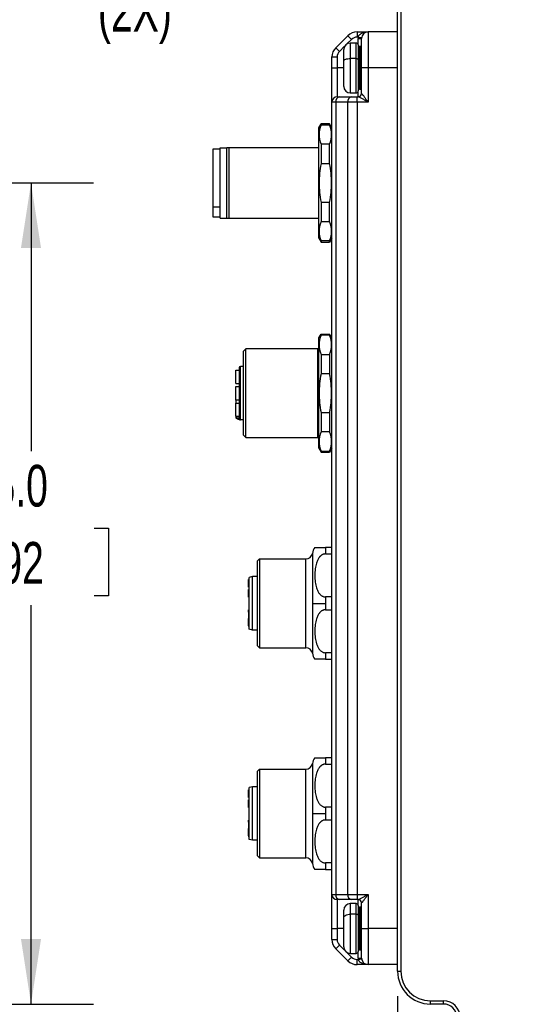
# Model space of a CAD drawing. Header units: millimetres. Extents: x 0 to 838, y 0 to 648.
# Tile 35 of 59: x 470 to 548, y 127 to 277. Entities that reach past the tile are written whole.
import ezdxf

# ---------------------------------------------------------------- set-up
doc = ezdxf.new("R2010")
doc.units = ezdxf.units.MM
doc.header["$LTSCALE"] = 3
doc.layers.add('DIMENSIONS', color=140, linetype='Continuous', lineweight=25)
doc.styles.add('SLDTEXTSTYLE0', font='TXT', dxfattribs={"width": 0.7})
doc.dimstyles.new('SLDDIMSTYLE0', dxfattribs={"dimtxt": 6.474023, "dimasz": 9.906, "dimexe": 0, "dimexo": 0.0625, "dimgap": 1.618506, "dimtad": 0, "dimtih": 1, "dimtoh": 1, "dimdec": 1, "dimrnd": 1e-09, "dimzin": 4, "dimdsep": 46, "dimtxsty": 'SLDTEXTSTYLE0', "dimsah": 1, "dimcen": 0.09, "dimadec": 0, "dimazin": 1, "dimtfac": 1, "dimtdec": 1, "dimtofl": 0, "dimtmove": 0, "dimatfit": 3, "dimfxl": 0, "dimfrac": 2, "dimtolj": 1, "dimtzin": 12, "dimarcsym": 0})
doc.dimstyles.new('SLDDIMSTYLE1', dxfattribs={"dimtxt": 6.474023, "dimasz": 9.906, "dimexe": 0, "dimexo": 0.0625, "dimgap": 1.618506, "dimtad": 0, "dimtih": 1, "dimtoh": 1, "dimdec": 1, "dimrnd": 1e-09, "dimzin": 4, "dimdsep": 46, "dimtxsty": 'SLDTEXTSTYLE0', "dimsah": 1, "dimcen": 0.09, "dimadec": 0, "dimazin": 1, "dimtfac": 1, "dimtdec": 1, "dimtmove": 0, "dimatfit": 0, "dimfxl": 0, "dimfrac": 2, "dimtolj": 1, "dimtzin": 12, "dimarcsym": 0})
doc.dimstyles.new('SLDDIMSTYLE7', dxfattribs={"dimtxt": 6.474023, "dimasz": 9.906, "dimexe": 0, "dimexo": 0.0625, "dimgap": 1.618506, "dimtad": 0, "dimtih": 1, "dimtoh": 1, "dimdec": 1, "dimrnd": 1e-09, "dimzin": 12, "dimdsep": 46, "dimtxsty": 'SLDTEXTSTYLE0', "dimsah": 1, "dimcen": 0, "dimadec": 0, "dimazin": 3, "dimtfac": 1, "dimtdec": 1, "dimtofl": 0, "dimtmove": 0, "dimatfit": 3, "dimfxl": 0, "dimfrac": 2, "dimtolj": 1, "dimtzin": 12, "dimarcsym": 0})

# ---------------------------------------------------------------- blocks, each defined once
blk = doc.blocks.new('_D_17')
at = {"layer": 'DIMENSIONS'}
for p, q in [((371.06, 252.4), (481.32, 252.4)), ((471.8, 252.4), (471.8, 211.58)), ((462.18, 199.85), (460, 199.85)), ((460, 199.85), (460, 189.56)), ((481.42, 199.85), (483.59, 199.85)), ((483.59, 199.85), (483.59, 189.56)), ((460, 189.56), (462.18, 189.56)), ((483.59, 189.56), (481.42, 189.56)), ((471.8, 127.4), (471.8, 188.11)), ((379.62, 127.4), (481.32, 127.4))]:
    blk.add_line(p, q, dxfattribs=at)
for points in [[(471.8, 252.4), (470.27, 242.5), (473.32, 242.5)], [(471.8, 127.4), (473.32, 137.31), (470.27, 137.31)]]:
    blk.add_solid(points, dxfattribs=at)
at = {"layer": 'DIMENSIONS', "char_height": 6.35, "attachment_point": 1, "style": 'SLDTEXTSTYLE0'}
for s, insert in [('125.0', (459.49, 209.48)), ('4.92', (462.18, 197.74))]:
    blk.add_mtext(s, dxfattribs=dict(at, insert=insert))
blk = doc.blocks.new('_D_25')
at = {"layer": 'DIMENSIONS'}
for p, q in [((527.58, 128.59), (527.58, 84.21)), ((543.58, 110.65), (543.58, 84.21)), ((484.08, 93.73), (481.9, 93.73)), ((481.9, 93.73), (481.9, 83.44)), ((503.32, 93.73), (505.49, 93.73)), ((505.49, 93.73), (505.49, 83.44)), ((527.58, 93.73), (512.09, 93.73)), ((543.58, 93.73), (562.63, 93.73)), ((481.9, 83.44), (484.08, 83.44)), ((505.49, 83.44), (503.32, 83.44))]:
    blk.add_line(p, q, dxfattribs=at)
for points in [[(527.58, 93.73), (517.68, 95.26), (517.68, 92.21)], [(543.58, 93.73), (553.49, 92.21), (553.49, 95.26)]]:
    blk.add_solid(points, dxfattribs=at)
at = {"layer": 'DIMENSIONS', "char_height": 6.35, "attachment_point": 1, "style": 'SLDTEXTSTYLE0'}
for s, insert in [('16.0', (484.08, 103.37)), ('0.63', (484.08, 91.63))]:
    blk.add_mtext(s, dxfattribs=dict(at, insert=insert))
blk = doc.blocks.new('_D_26')
at = {"layer": 'DIMENSIONS'}
for p, q in [((481.81, 316.22), (479.64, 316.22)), ((479.64, 316.22), (479.64, 305.93)), ((501.05, 316.22), (503.22, 316.22)), ((503.22, 316.22), (503.22, 305.93)), ((479.64, 305.93), (481.81, 305.93)), ((503.22, 305.93), (501.05, 305.93)), ((522.77, 296.53), (514.74, 296.53)), ((536.07, 288.85), (522.77, 296.53))]:
    blk.add_line(p, q, dxfattribs=at)
blk.add_solid([(536.07, 288.85), (528.25, 295.13), (526.73, 292.49)], dxfattribs=at)
at = {"layer": 'DIMENSIONS', "char_height": 6.35, "attachment_point": 1, "style": 'SLDTEXTSTYLE0'}
for s, insert in [('%%c', (479.62, 325.85)), ('5.8', (489.39, 325.85)), ('0.23', (481.81, 314.12)), ('FOR M5', (474.97, 302.38)), ('SCREWS', (472.88, 292.09)), ('(2X)', (481.99, 281.8))]:
    blk.add_mtext(s, dxfattribs=dict(at, insert=insert))

msp = doc.modelspace()

# ---------------------------------------------------------------- linework, layer by layer
for p, q in [((527.58224, 132.402492), (527.58224, 325.902492)), ((528.08224, 325.902492), (528.08224, 132.402492)), ((518.168027, 272.988279), (519.996454, 274.816706)), ((519.996454, 274.816706), (520.562139, 274.25102)), ((521.410667, 275.402492), (521.410667, 274.602492)), ((521.410667, 275.402492), (523.08224, 275.402492)), ((521.595633, 274.602492), (521.410667, 274.602492)), ((521.58224, 274.402492), (522.08224, 274.402492)), ((521.58224, 273.402492), (521.58224, 274.402492)), ((521.595633, 274.602492), (522.091169, 274.535826)), ((522.08224, 269.902492), (522.08224, 274.402492)), ((523.08224, 275.402492), (523.08224, 269.902492)), ((527.58224, 275.402492), (523.08224, 275.402492)), ((518.168027, 272.988279), (518.733712, 272.422593)), ((519.519843, 273.208724), (518.733712, 272.422593)), ((520.562139, 274.25102), (519.876009, 273.56489)), ((521.28224, 273.702492), (520.38224, 273.702492)), ((520.38224, 273.702492), (520.38224, 271.337248)), ((521.28224, 271.337248), (521.28224, 273.702492)), ((521.58224, 273.402492), (521.58224, 271.223978)), ((521.88224, 273.152492), (521.78224, 273.152492)), ((521.78224, 273.152492), (521.78224, 269.902492)), ((521.88224, 269.902492), (521.88224, 273.152492)), ((517.58224, 271.574065), (518.38224, 271.574065)), ((517.58224, 269.902492), (517.58224, 271.574065)), ((518.38224, 271.574065), (518.38224, 269.902492)), ((519.38224, 270.95968), (519.38224, 272.702492)), ((521.28224, 271.337248), (520.38224, 271.337248)), ((520.38224, 271.337248), (520.38224, 266.102492)), ((521.28224, 266.102492), (521.28224, 271.337248)), ((517.58224, 269.902492), (518.38224, 269.902492)), ((517.58224, 264.702492), (517.58224, 269.902492)), ((518.38224, 269.902492), (518.38224, 265.502492)), ((519.38224, 269.902492), (518.38224, 269.902492)), ((519.38224, 267.102492), (519.38224, 270.95968)), ((521.58224, 271.223978), (521.58224, 266.402492)), ((521.78224, 269.902492), (521.58224, 269.902492)), ((521.78224, 269.902492), (521.88224, 269.902492)), ((521.78224, 269.902492), (521.78224, 266.652492)), ((522.08224, 269.902492), (521.88224, 269.902492)), ((521.88224, 266.652492), (521.88224, 269.902492)), ((522.08224, 266.002492), (522.08224, 269.902492)), ((523.08224, 269.902492), (522.08224, 269.902492)), ((527.58224, 269.902492), (523.08224, 269.902492)), ((523.08224, 269.902492), (523.08224, 264.702492)), ((518.38224, 265.502492), (518.733712, 265.502492)), ((518.733712, 265.502492), (520.562139, 265.502492)), ((520.38224, 266.102492), (521.28224, 266.102492)), ((520.562139, 265.502492), (521.410667, 265.502492)), ((521.410667, 264.702492), (521.410667, 265.502492)), ((521.410667, 265.502492), (521.595633, 265.502492)), ((521.58224, 265.502492), (521.58224, 266.402492)), ((521.78224, 266.652492), (521.88224, 266.652492)), ((522.08224, 266.002492), (522.091169, 266.002492)), ((517.58224, 144.102492), (517.58224, 264.702492)), ((518.168027, 264.702492), (517.58224, 264.702492)), ((518.168027, 264.702492), (518.168027, 144.102492)), ((519.996454, 264.702492), (518.168027, 264.702492)), ((519.996454, 144.102492), (519.996454, 264.702492)), ((521.410667, 264.702492), (519.996454, 264.702492)), ((521.410667, 264.702492), (521.410667, 144.102492)), ((523.08224, 264.702492), (521.410667, 264.702492)), ((515.58224, 260.802492), (515.92865, 261.402492)), ((517.23583, 261.402492), (515.92865, 261.402492)), ((515.92865, 261.402492), (515.92865, 261.242728)), ((515.92865, 261.242728), (517.23583, 261.242728)), ((517.23583, 261.242728), (517.23583, 261.402492)), ((517.58224, 260.802492), (517.23583, 261.402492)), ((515.58224, 244.002492), (515.58224, 260.802492)), ((515.92865, 258.284688), (515.92865, 255.360532)), ((517.23583, 258.284688), (515.92865, 258.284688)), ((517.23583, 255.360532), (517.23583, 258.284688)), ((500.58224, 257.552492), (499.48224, 257.552492)), ((499.48224, 257.552492), (499.48224, 248.760892)), ((500.58224, 257.752492), (501.58224, 257.752492)), ((500.58224, 247.052492), (500.58224, 257.752492)), ((501.58224, 247.052492), (501.58224, 257.752492)), ((501.957518, 247.052492), (501.957518, 257.752492)), ((515.58224, 257.752492), (501.957518, 257.752492)), ((515.92865, 255.360532), (517.23583, 255.360532)), ((517.23583, 249.444452), (515.92865, 249.444452)), ((515.92865, 249.444452), (515.92865, 246.520296)), ((517.23583, 246.520296), (517.23583, 249.444452)), ((499.48224, 248.760892), (500.58224, 248.760892)), ((499.48224, 248.760892), (499.48224, 247.252492)), ((499.48224, 247.252492), (500.58224, 247.252492)), ((500.58224, 247.052492), (501.58224, 247.052492)), ((501.957518, 247.052492), (515.58224, 247.052492)), ((515.92865, 246.520296), (517.23583, 246.520296)), ((515.58224, 244.002492), (515.92865, 243.402492)), ((515.92865, 243.562256), (515.92865, 243.402492)), ((517.23583, 243.562256), (515.92865, 243.562256)), ((515.92865, 243.402492), (517.23583, 243.402492)), ((517.58224, 244.002492), (517.23583, 243.402492)), ((517.23583, 243.402492), (517.23583, 243.562256)), ((515.58224, 228.802492), (515.92865, 229.402492)), ((515.92865, 229.402492), (515.92865, 229.242728)), ((515.92865, 229.402492), (517.23583, 229.402492)), ((517.23583, 229.402492), (517.23583, 229.242728)), ((517.58224, 228.802492), (517.23583, 229.402492)), ((515.58224, 212.002492), (515.58224, 228.802492)), ((517.23583, 229.242728), (515.92865, 229.242728)), ((504.48224, 227.152492), (504.08224, 226.752492)), ((504.08224, 226.752492), (504.08224, 220.402492)), ((515.38224, 227.152492), (504.48224, 227.152492)), ((504.48224, 220.402492), (504.48224, 227.152492)), ((515.38224, 227.152492), (515.38224, 220.402492)), ((515.92865, 226.284688), (515.92865, 223.360532)), ((515.92865, 226.284688), (517.23583, 226.284688)), ((517.23583, 226.284688), (517.23583, 223.360532)), ((502.98224, 223.891919), (503.48224, 223.891919)), ((502.98224, 221.891919), (502.98224, 223.891919)), ((503.48224, 224.252492), (503.48224, 220.402492)), ((503.68224, 220.402492), (503.68224, 224.452492)), ((504.08224, 224.452492), (503.68224, 224.452492)), ((517.23583, 223.360532), (515.92865, 223.360532)), ((502.98224, 221.891919), (503.48224, 221.891919)), ((502.98224, 221.391919), (503.48224, 221.391919)), ((502.98224, 219.391919), (502.98224, 221.391919)), ((503.48224, 220.402492), (503.48224, 216.552492)), ((503.48224, 220.402492), (503.68224, 220.402492)), ((503.68224, 216.352492), (503.68224, 220.402492)), ((504.08224, 220.402492), (504.08224, 214.052492)), ((504.48224, 213.652492), (504.48224, 220.402492)), ((515.38224, 220.402492), (515.38224, 213.652492)), ((502.98224, 219.391919), (503.48224, 219.391919)), ((502.98224, 219.355279), (502.98224, 218.891919)), ((502.98224, 218.891919), (503.48224, 218.891919)), ((502.98224, 216.891919), (502.98224, 218.891919)), ((515.92865, 217.444452), (515.92865, 214.520296)), ((515.92865, 217.444452), (517.23583, 217.444452)), ((517.23583, 217.444452), (517.23583, 214.520296)), ((502.98224, 216.891919), (503.48224, 216.891919)), ((502.98224, 216.891919), (502.98224, 216.697652)), ((502.98224, 216.697652), (502.987591, 216.697652)), ((502.987591, 216.891919), (502.987591, 216.697652)), ((502.987591, 216.697652), (503.003355, 216.697652)), ((503.003355, 216.697652), (503.003355, 216.891919)), ((504.08224, 216.352492), (503.68224, 216.352492)), ((517.23583, 214.520296), (515.92865, 214.520296)), ((504.08224, 214.052492), (504.48224, 213.652492)), ((504.48224, 213.652492), (515.38224, 213.652492)), ((515.58224, 212.002492), (515.92865, 211.402492)), ((515.92865, 211.562256), (515.92865, 211.402492)), ((515.92865, 211.562256), (517.23583, 211.562256)), ((515.92865, 211.402492), (517.23583, 211.402492)), ((517.58224, 212.002492), (517.23583, 211.402492)), ((517.23583, 211.562256), (517.23583, 211.402492)), ((516.58224, 196.902492), (516.58224, 195.920519)), ((517.58224, 196.902492), (516.58224, 196.902492)), ((506.28224, 194.852492), (506.58224, 195.152492)), ((506.58224, 195.152492), (513.616182, 195.152492)), ((506.58224, 195.152492), (506.58224, 181.652492)), ((513.616182, 181.652492), (513.616182, 195.152492)), ((514.604868, 196.002492), (514.604868, 188.402492)), ((516.58224, 195.920519), (517.58224, 195.920519)), ((506.28224, 181.952492), (506.28224, 194.852492)), ((504.98224, 192.015533), (504.88224, 192.015533)), ((504.88224, 191.804894), (504.88224, 192.015533)), ((505.48224, 192.477492), (504.98224, 192.343518)), ((504.98224, 184.461467), (504.98224, 192.343518)), ((505.48224, 184.327492), (505.48224, 192.477492)), ((506.28224, 192.477492), (505.48224, 192.477492)), ((504.98224, 191.804894), (504.88224, 191.804894)), ((504.88224, 191.804844), (504.88224, 191.804894)), ((504.98224, 191.804844), (504.88224, 191.804844)), ((504.98224, 191.804645), (504.88224, 191.804645)), ((504.88224, 191.605426), (504.88224, 191.804645)), ((504.98224, 191.605426), (504.88224, 191.605426)), ((504.88224, 191.465), (504.88224, 191.605426)), ((504.88224, 191.465), (504.98224, 191.465)), ((504.98224, 191.465), (504.88224, 191.465)), ((504.88224, 191.464043), (504.88224, 191.465)), ((504.98224, 191.464043), (504.88224, 191.464043)), ((504.88224, 191.39373), (504.88224, 191.464043)), ((504.98224, 191.39373), (504.88224, 191.39373)), ((504.88224, 191.253864), (504.88224, 191.39373)), ((504.98224, 191.253864), (504.88224, 191.253864)), ((504.88224, 191.054894), (504.88224, 191.253864)), ((504.88224, 190.843807), (504.88224, 191.054894)), ((504.98224, 191.054894), (504.88224, 191.054894)), ((504.88224, 190.843807), (504.98224, 190.843807)), ((504.88224, 190.500195), (504.98224, 190.500195)), ((504.88224, 190.429883), (504.88224, 190.500195)), ((504.98224, 190.429883), (504.88224, 190.429883)), ((504.88224, 189.592307), (504.88224, 190.429883)), ((504.88224, 189.592307), (504.98224, 189.592307)), ((504.88224, 189.539258), (504.88224, 189.592307)), ((504.88224, 189.539258), (504.98224, 189.539258)), ((504.88224, 189.32832), (504.88224, 189.539258)), ((504.88224, 189.32832), (504.98224, 189.32832)), ((517.58224, 189.384465), (516.58224, 189.384465)), ((516.58224, 189.384465), (516.58224, 188.402492)), ((504.88224, 187.400195), (504.98224, 187.400195)), ((504.88224, 187.153003), (504.88224, 187.400195)), ((514.604868, 188.402492), (514.604868, 180.802492)), ((514.604868, 188.402492), (516.58224, 188.402492)), ((516.58224, 188.402492), (516.58224, 187.420519)), ((516.58224, 187.420519), (517.58224, 187.420519)), ((504.88224, 187.078845), (504.88224, 187.153003)), ((504.88224, 187.153003), (504.98224, 187.153003)), ((504.88224, 187.078845), (504.88224, 186.164233)), ((504.98224, 187.078845), (504.88224, 187.078845)), ((504.88224, 186.164233), (504.98224, 186.164233)), ((504.88224, 186.103375), (504.98224, 186.103375)), ((504.88224, 185.104127), (504.88224, 186.103375)), ((504.88224, 185.104127), (504.98224, 185.104127)), ((504.88224, 184.987448), (504.88224, 185.104127)), ((504.98224, 184.987448), (504.88224, 184.987448)), ((504.88224, 184.987448), (504.88224, 184.853375)), ((504.88224, 184.853375), (504.98224, 184.853375)), ((505.48224, 184.327492), (504.98224, 184.461467)), ((506.28224, 184.327492), (505.48224, 184.327492)), ((506.28224, 181.952492), (506.58224, 181.652492)), ((506.58224, 181.652492), (513.616182, 181.652492)), ((516.58224, 180.884465), (516.58224, 179.902492)), ((517.58224, 180.884465), (516.58224, 180.884465)), ((516.58224, 179.902492), (517.58224, 179.902492)), ((516.58224, 164.902492), (516.58224, 163.920519)), ((517.58224, 164.902492), (516.58224, 164.902492)), ((514.604868, 164.002492), (514.604868, 156.402492)), ((516.58224, 163.920519), (517.58224, 163.920519)), ((506.28224, 162.852492), (506.58224, 163.152492)), ((506.28224, 149.952492), (506.28224, 162.852492)), ((506.58224, 163.152492), (513.616182, 163.152492)), ((506.58224, 163.152492), (506.58224, 149.652492)), ((513.616182, 149.652492), (513.616182, 163.152492)), ((505.48224, 160.477492), (504.98224, 160.343518)), ((505.48224, 152.327492), (505.48224, 160.477492)), ((506.28224, 160.477492), (505.48224, 160.477492)), ((504.98224, 160.015533), (504.88224, 160.015533)), ((504.88224, 159.804894), (504.88224, 160.015533)), ((504.98224, 159.804894), (504.88224, 159.804894)), ((504.88224, 159.804844), (504.88224, 159.804894)), ((504.98224, 159.804844), (504.88224, 159.804844)), ((504.98224, 159.804645), (504.88224, 159.804645)), ((504.88224, 159.605426), (504.88224, 159.804645)), ((504.98224, 159.605426), (504.88224, 159.605426)), ((504.88224, 159.465), (504.88224, 159.605426)), ((504.88224, 159.465), (504.98224, 159.465)), ((504.98224, 159.465), (504.88224, 159.465)), ((504.88224, 159.464043), (504.88224, 159.465)), ((504.98224, 159.464043), (504.88224, 159.464043)), ((504.88224, 159.39373), (504.88224, 159.464043)), ((504.98224, 159.39373), (504.88224, 159.39373)), ((504.88224, 159.253864), (504.88224, 159.39373)), ((504.98224, 159.253864), (504.88224, 159.253864)), ((504.88224, 159.054894), (504.88224, 159.253864)), ((504.88224, 158.843807), (504.88224, 159.054894)), ((504.98224, 159.054894), (504.88224, 159.054894)), ((504.98224, 152.461467), (504.98224, 160.343518)), ((504.88224, 158.843807), (504.98224, 158.843807)), ((504.88224, 158.429883), (504.88224, 158.500195)), ((504.88224, 158.500195), (504.98224, 158.500195)), ((504.98224, 158.429883), (504.88224, 158.429883)), ((504.88224, 157.592307), (504.88224, 158.429883)), ((504.88224, 157.592307), (504.98224, 157.592307)), ((504.88224, 157.539258), (504.88224, 157.592307)), ((504.88224, 157.32832), (504.88224, 157.539258)), ((504.88224, 157.539258), (504.98224, 157.539258)), ((517.58224, 157.384465), (516.58224, 157.384465)), ((516.58224, 157.384465), (516.58224, 156.402492)), ((504.88224, 157.32832), (504.98224, 157.32832)), ((514.604868, 156.402492), (514.604868, 148.802492)), ((514.604868, 156.402492), (516.58224, 156.402492)), ((516.58224, 156.402492), (516.58224, 155.420519)), ((504.88224, 155.400195), (504.98224, 155.400195)), ((504.88224, 155.153003), (504.88224, 155.400195)), ((504.88224, 155.078845), (504.88224, 155.153003)), ((504.88224, 155.153003), (504.98224, 155.153003)), ((504.98224, 155.078845), (504.88224, 155.078845)), ((504.88224, 155.078845), (504.88224, 154.164233)), ((516.58224, 155.420519), (517.58224, 155.420519)), ((504.88224, 154.164233), (504.98224, 154.164233)), ((504.88224, 154.103375), (504.98224, 154.103375)), ((504.88224, 153.104127), (504.88224, 154.103375)), ((504.88224, 152.987448), (504.88224, 153.104127)), ((504.88224, 153.104127), (504.98224, 153.104127)), ((504.98224, 152.987448), (504.88224, 152.987448)), ((504.88224, 152.987448), (504.88224, 152.853375)), ((504.88224, 152.853375), (504.98224, 152.853375)), ((505.48224, 152.327492), (504.98224, 152.461467)), ((506.28224, 152.327492), (505.48224, 152.327492)), ((506.28224, 149.952492), (506.58224, 149.652492)), ((506.58224, 149.652492), (513.616182, 149.652492)), ((516.58224, 148.884465), (516.58224, 147.902492)), ((517.58224, 148.884465), (516.58224, 148.884465)), ((516.58224, 147.902492), (517.58224, 147.902492)), ((517.58224, 144.102492), (518.168027, 144.102492)), ((517.58224, 138.902492), (517.58224, 144.102492)), ((518.168027, 144.102492), (519.996454, 144.102492)), ((519.996454, 144.102492), (521.410667, 144.102492)), ((521.410667, 144.102492), (523.08224, 144.102492)), ((521.410667, 144.102492), (521.410667, 143.302492)), ((523.08224, 144.102492), (523.08224, 138.902492)), ((518.733712, 143.302492), (518.38224, 143.302492)), ((518.38224, 143.302492), (518.38224, 138.902492)), ((520.562139, 143.302492), (518.733712, 143.302492)), ((521.28224, 142.702492), (520.38224, 142.702492)), ((520.38224, 142.702492), (520.38224, 141.09175)), ((521.410667, 143.302492), (520.562139, 143.302492)), ((521.28224, 141.09175), (521.28224, 142.702492)), ((521.595633, 143.302492), (521.410667, 143.302492)), ((521.58224, 142.402492), (521.58224, 143.302492)), ((521.58224, 142.402492), (521.58224, 140.918914)), ((522.08224, 138.902492), (522.08224, 142.802492)), ((522.091169, 142.802492), (522.08224, 142.802492)), ((519.38224, 140.515629), (519.38224, 141.702492)), ((521.28224, 141.09175), (520.38224, 141.09175)), ((520.38224, 141.09175), (520.38224, 135.102492)), ((521.28224, 135.102492), (521.28224, 141.09175)), ((521.58224, 140.918914), (521.58224, 135.402492)), ((521.88224, 142.152492), (521.78224, 142.152492)), ((521.78224, 142.152492), (521.78224, 138.902492)), ((521.88224, 138.902492), (521.88224, 142.152492)), ((519.38224, 136.102492), (519.38224, 140.515629)), ((517.58224, 138.902492), (518.38224, 138.902492)), ((517.58224, 137.230919), (517.58224, 138.902492)), ((518.38224, 138.902492), (518.38224, 137.230919)), ((519.38224, 138.902492), (518.38224, 138.902492)), ((521.78224, 138.902492), (521.58224, 138.902492)), ((521.78224, 138.902492), (521.88224, 138.902492)), ((521.78224, 138.902492), (521.78224, 135.652492)), ((521.88224, 138.902492), (522.08224, 138.902492)), ((521.88224, 135.652492), (521.88224, 138.902492)), ((522.08224, 138.902492), (523.08224, 138.902492)), ((522.08224, 134.402492), (522.08224, 138.902492)), ((527.58224, 138.902492), (523.08224, 138.902492)), ((523.08224, 138.902492), (523.08224, 133.402492)), ((517.58224, 137.230919), (518.38224, 137.230919)), ((518.168027, 135.816706), (518.733712, 136.382391)), ((519.996454, 133.988279), (518.168027, 135.816706)), ((518.733712, 136.382391), (519.519843, 135.596261)), ((519.876009, 135.240095), (520.562139, 134.553964)), ((520.38224, 135.102492), (521.28224, 135.102492)), ((521.58224, 134.402492), (521.58224, 135.402492)), ((521.78224, 135.652492), (521.88224, 135.652492)), ((519.996454, 133.988279), (520.562139, 134.553964)), ((521.410667, 133.402492), (521.410667, 134.202492)), ((521.410667, 134.202492), (521.595633, 134.202492)), ((523.08224, 133.402492), (521.410667, 133.402492)), ((521.58224, 134.402492), (522.08224, 134.402492)), ((521.595633, 134.202492), (522.091169, 134.269159)), ((527.58224, 133.402492), (523.08224, 133.402492)), ((527.58224, 132.402492), (528.08224, 132.402492)), ((532.58224, 127.902492), (534.58224, 127.902492)), ((532.58224, 127.402492), (532.58224, 127.902492)), ((534.58224, 127.402492), (534.58224, 127.902492)), ((534.58224, 127.402492), (532.58224, 127.402492))]:
    msp.add_line(p, q)
at = {"flags": 128}
for points in [[(519.38224, 270.95968), (519.401455, 271.03334), (519.458361, 271.104169), (519.550771, 271.169446), (519.675134, 271.226661), (519.82667, 271.273616), (519.999557, 271.308507), (520.18715, 271.329993), (520.38224, 271.337248)], [(521.28224, 271.337248), (521.340767, 271.335071), (521.397045, 271.328625), (521.448911, 271.318158), (521.494372, 271.304072), (521.531681, 271.286907), (521.559404, 271.267324), (521.576476, 271.246075), (521.58224, 271.223978)], [(519.38224, 140.515629), (519.401455, 140.628025), (519.458361, 140.736101), (519.550771, 140.835705), (519.675134, 140.923008), (519.82667, 140.994656), (519.999557, 141.047895), (520.18715, 141.08068), (520.38224, 141.09175)], [(521.28224, 141.09175), (521.340767, 141.088429), (521.397045, 141.078593), (521.448911, 141.062622), (521.494372, 141.041127), (521.531681, 141.014936), (521.559404, 140.985055), (521.576476, 140.952632), (521.58224, 140.918914)]]:
    msp.add_lwpolyline(points, dxfattribs=at)
for centre, radius, start, end in [((521.410667, 273.402492), 2, 90, 135), ((521.410667, 273.402492), 1.2, 90, 135), ((523.08224, 274.402492), 1.5, 172.33774434, 180), ((523.08224, 274.402492), 1, 90, 180), ((519.58224, 271.574065), 2, 135, 180), ((520.38224, 272.702492), 1, 90, 180), ((521.28224, 273.402492), 0.3, 0, 90), ((521.78224, 272.952492), 0.2, 90, 180), ((521.88224, 273.352492), 0.2, 270, 0), ((519.58224, 271.574065), 1.2, 135, 180), ((520.38224, 267.102492), 1, 180, 270), ((521.78224, 266.852492), 0.2, 180, 270), ((518.38224, 264.702492), 0.8, 90, 180), ((518.875134, 264.802492), 0.714143, 101.42175366, 188.04946698), ((520.703561, 264.802492), 0.714143, 101.42175366, 188.04946698), ((521.28224, 266.402492), 0.3, 270, 0), ((521.58224, 266.002492), 0.5, 270, 0), ((521.593391, 266.00027), 0.497783, 270.2580874, 0.25578298), ((521.88224, 266.452492), 0.2, 0, 90), ((515.38224, 227.352492), 0.2, 270, 0), ((503.68224, 224.252492), 0.2, 90, 180), ((503.707363, 217.28937), 0.936911, 256.09683885, 268.46350667), ((515.38224, 213.452492), 0.2, 0, 90), ((516.58224, 195.702492), 2, 143.07158421, 171.37307344), ((513.616182, 196.152492), 1, 270, 351.37307344), ((513.616182, 180.652492), 1, 8.62692656, 90), ((516.58224, 181.102492), 2, 188.62692656, 216.91916691), ((516.58224, 163.702492), 2, 143.07158421, 171.37307344), ((513.616182, 164.152492), 1, 270, 351.37307344), ((513.616182, 148.652492), 1, 8.62692656, 90), ((516.58224, 149.102492), 2, 188.62692656, 216.91916691), ((518.38224, 144.102492), 0.8, 180, 270), ((518.875134, 144.002492), 0.714143, 171.95053302, 258.57824634), ((520.703561, 144.002492), 0.714143, 171.95053302, 258.57824634), ((520.38224, 141.702492), 1, 90, 180), ((521.28224, 142.402492), 0.3, 360, 90), ((521.58224, 142.802492), 0.5, 0, 90), ((521.593391, 142.804714), 0.497783, 359.74421702, 89.7419126), ((521.78224, 141.952492), 0.2, 90, 180), ((521.88224, 142.352492), 0.2, 270, 0), ((519.58224, 137.230919), 2, 180, 225), ((519.58224, 137.230919), 1.2, 180, 225), ((520.38224, 136.102492), 1, 180, 270), ((521.28224, 135.402492), 0.3, 270, 360), ((521.78224, 135.852492), 0.2, 180, 270), ((521.88224, 135.452492), 0.2, 0, 90), ((521.410667, 135.402492), 2, 225, 270), ((521.410667, 135.402492), 1.2, 225, 270), ((523.08224, 134.402492), 1.5, 180, 187.66225566), ((523.08224, 134.402492), 1, 180, 270), ((532.58224, 132.402492), 5, 180, 270), ((532.58224, 132.402492), 4.5, 180, 270), ((534.58224, 125.402492), 2.5, 0, 90), ((534.58224, 125.402492), 2, 0, 90)]:
    msp.add_arc(centre, radius, start, end)
for points, knots in [([(521.595633, 274.602492), (521.600663, 274.622485), (521.610911, 274.663219), (521.63451, 274.722864), (521.664282, 274.782126), (521.700853, 274.840524), (521.744029, 274.897762), (521.793854, 274.9535), (521.882031, 275.037627), (522.026775, 275.142232), (522.220916, 275.24023), (522.433834, 275.315869), (522.633317, 275.363203), (522.853714, 275.395773), (522.997766, 275.400009), (523.08224, 275.402492)], [0, 0, 0, 0, 0.0310323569, 0.0632274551, 0.0968791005, 0.1322448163, 0.1695466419, 0.20897392, 0.2506870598, 0.3651644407, 0.5005294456, 0.6151590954, 0.7497845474, 0.8532694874, 1, 1, 1, 1]), ([(523.08224, 264.702492), (523.036886, 264.728512), (522.952401, 264.776982), (522.835258, 264.844157), (522.736961, 264.900215), (522.60101, 264.977576), (522.433829, 265.072855), (522.220939, 265.192366), (522.026751, 265.300014), (521.867356, 265.384966), (521.756261, 265.441293), (521.681713, 265.475987), (521.625783, 265.49818), (521.605432, 265.501091), (521.595633, 265.502492)], [0, 0, 0, 0, 0.0787968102, 0.1467825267, 0.2039573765, 0.2503223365, 0.3849433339, 0.4996163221, 0.6349764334, 0.7494976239, 0.8209507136, 0.8857726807, 0.9450032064, 1, 1, 1, 1]), ([(522.091169, 266.002492), (522.094407, 266.001808), (522.100958, 266.000425), (522.116049, 265.989425), (522.135144, 265.971956), (522.158688, 265.947355), (522.186599, 265.915833), (522.218919, 265.87735), (522.276789, 265.80573), (522.372689, 265.680764), (522.503002, 265.505687), (522.645652, 265.309706), (522.780145, 265.123964), (522.92797, 264.917338), (523.025213, 264.781912), (523.08224, 264.702492)], [0, 0, 0, 0, 0.0320123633, 0.064783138, 0.0986591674, 0.1339547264, 0.1709479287, 0.2098805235, 0.2509600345, 0.3655267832, 0.5007153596, 0.6152514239, 0.7497935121, 0.8532671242, 1, 1, 1, 1]), ([(515.92865, 261.242728), (515.73054, 260.720721), (515.639975, 260.242629), (515.639975, 259.284787), (515.73054, 258.806695), (515.92865, 258.284688)], [0, 0, 0, 0, 0.5, 0.5, 1, 1, 1, 1]), ([(517.23583, 258.284688), (517.433941, 258.806695), (517.524505, 259.284787), (517.524505, 260.242629), (517.433941, 260.720721), (517.23583, 261.242728)], [0, 0, 0, 0, 0.5, 0.5, 1, 1, 1, 1]), ([(501.957518, 257.752492), (501.828682, 257.752492), (501.736301, 257.752492), (501.613052, 257.752492), (501.58224, 257.752492), (501.58224, 257.752492)], [0, 0, 0, 0, 0.5, 0.5, 1, 1, 1, 1]), ([(515.92865, 255.360532), (515.73054, 254.316518), (515.639975, 253.360334), (515.639975, 251.444651), (515.73054, 250.488466), (515.92865, 249.444452)], [0, 0, 0, 0, 0.5, 0.5, 1, 1, 1, 1]), ([(517.23583, 249.444452), (517.433941, 250.488466), (517.524505, 251.444651), (517.524505, 253.360334), (517.433941, 254.316518), (517.23583, 255.360532)], [0, 0, 0, 0, 0.5, 0.5, 1, 1, 1, 1]), ([(501.58224, 247.052492), (501.58224, 247.052492), (501.613052, 247.052492), (501.736301, 247.052492), (501.828682, 247.052492), (501.957518, 247.052492)], [0, 0, 0, 0, 0.5, 0.5, 1, 1, 1, 1]), ([(515.92865, 246.520296), (515.73054, 245.998289), (515.639975, 245.520197), (515.639975, 244.562356), (515.73054, 244.084263), (515.92865, 243.562256)], [0, 0, 0, 0, 0.5, 0.5, 1, 1, 1, 1]), ([(517.23583, 243.562256), (517.433941, 244.084263), (517.524505, 244.562356), (517.524505, 245.520197), (517.433941, 245.998289), (517.23583, 246.520296)], [0, 0, 0, 0, 0.5, 0.5, 1, 1, 1, 1]), ([(515.92865, 229.242728), (515.73054, 228.720721), (515.639975, 228.242629), (515.639975, 227.284787), (515.73054, 226.806695), (515.92865, 226.284688)], [0, 0, 0, 0, 0.5, 0.5, 1, 1, 1, 1]), ([(517.23583, 226.284688), (517.433941, 226.806695), (517.524505, 227.284787), (517.524505, 228.242629), (517.433941, 228.720721), (517.23583, 229.242728)], [0, 0, 0, 0, 0.5, 0.5, 1, 1, 1, 1]), ([(515.92865, 223.360532), (515.73054, 222.316518), (515.639975, 221.360334), (515.639975, 219.444651), (515.73054, 218.488466), (515.92865, 217.444452)], [0, 0, 0, 0, 0.5, 0.5, 1, 1, 1, 1]), ([(517.23583, 217.444452), (517.433941, 218.488466), (517.524505, 219.444651), (517.524505, 221.360334), (517.433941, 222.316518), (517.23583, 223.360532)], [0, 0, 0, 0, 0.5, 0.5, 1, 1, 1, 1]), ([(503.18224, 216.505192), (503.170779, 216.504372), (503.145389, 216.502553), (503.111973, 216.509962), (503.077307, 216.525624), (503.03738, 216.55711), (503.012359, 216.60368), (503.001357, 216.655519), (503.002576, 216.681218), (503.003355, 216.697652)], [0, 0, 0, 0, 0.1130629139, 0.250456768, 0.3425966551, 0.500829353, 0.7649800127, 0.8497137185, 1, 1, 1, 1]), ([(503.682242, 216.352798), (503.669571, 216.353477), (503.643428, 216.354879), (503.593742, 216.370136), (503.538115, 216.406269), (503.500933, 216.461645), (503.484715, 216.512072), (503.483092, 216.538583), (503.48224, 216.552492)], [0, 0, 0, 0, 0.1217203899, 0.2511347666, 0.5009389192, 0.7498339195, 0.8687531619, 1, 1, 1, 1]), ([(515.92865, 214.520296), (515.73054, 213.998289), (515.639975, 213.520197), (515.639975, 212.562356), (515.73054, 212.084263), (515.92865, 211.562256)], [0, 0, 0, 0, 0.5, 0.5, 1, 1, 1, 1]), ([(517.23583, 211.562256), (517.433941, 212.084263), (517.524505, 212.562356), (517.524505, 213.520197), (517.433941, 213.998289), (517.23583, 214.520296)], [0, 0, 0, 0, 0.5, 0.5, 1, 1, 1, 1]), ([(514.984214, 196.902492), (514.983555, 196.902492), (514.899495, 196.902492), (515.090653, 196.902492), (515.529299, 196.902492), (515.981009, 196.902492), (516.311534, 196.902492), (516.494388, 196.902492), (516.58224, 196.902492)], [0, 0, 0, 0, 0.0039262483, 0.5007532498, 0.7495108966, 0.8763756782, 0.9406046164, 1, 1, 1, 1]), ([(516.58224, 195.920519), (516.551555, 195.919737), (516.490471, 195.918181), (516.399928, 195.905312), (516.311269, 195.884689), (516.224525, 195.855591), (516.139716, 195.81824), (516.05685, 195.772606), (515.975924, 195.718726), (515.896929, 195.656614), (515.819846, 195.586286), (515.74469, 195.507728), (515.595945, 195.33194), (515.401911, 195.014671), (515.177176, 194.42854), (515.01543, 193.62874), (514.964379, 192.651394), (515.015762, 191.673617), (515.177821, 190.873983), (515.403224, 190.287427), (515.613286, 189.945612), (515.803669, 189.730579), (515.945602, 189.604832), (516.094665, 189.506348), (516.250977, 189.43618), (516.414418, 189.392306), (516.526286, 189.38708), (516.58224, 189.384465)], [0, 0, 0, 0, 0.0103778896, 0.0206592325, 0.0309598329, 0.041394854, 0.0520751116, 0.0631040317, 0.0745756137, 0.0865734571, 0.0991706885, 0.1124305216, 0.1264071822, 0.1842781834, 0.2516657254, 0.3670581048, 0.5002097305, 0.6332844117, 0.7488462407, 0.8161041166, 0.8741282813, 0.899065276, 0.9217691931, 0.9426453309, 0.9622128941, 0.9810993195, 1, 1, 1, 1]), ([(516.58224, 187.420519), (516.551555, 187.419737), (516.490471, 187.418181), (516.399928, 187.405312), (516.311269, 187.384689), (516.224525, 187.355591), (516.139716, 187.31824), (516.05685, 187.272606), (515.975924, 187.218726), (515.896929, 187.156614), (515.819846, 187.086286), (515.74469, 187.007728), (515.595945, 186.83194), (515.401911, 186.514671), (515.177176, 185.92854), (515.01543, 185.12874), (514.964379, 184.151394), (515.015762, 183.173617), (515.177821, 182.373983), (515.403224, 181.787427), (515.613286, 181.445612), (515.803669, 181.230579), (515.945602, 181.104832), (516.094665, 181.006348), (516.250977, 180.93618), (516.414418, 180.892306), (516.526286, 180.88708), (516.58224, 180.884465)], [0, 0, 0, 0, 0.0103778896, 0.0206592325, 0.0309598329, 0.041394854, 0.0520751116, 0.0631040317, 0.0745756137, 0.0865734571, 0.0991706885, 0.1124305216, 0.1264071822, 0.1842781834, 0.2516657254, 0.3670581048, 0.5002097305, 0.6332844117, 0.7488462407, 0.8161041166, 0.8741282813, 0.899065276, 0.9217691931, 0.9426453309, 0.9622128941, 0.9810993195, 1, 1, 1, 1]), ([(516.58224, 179.902492), (516.494187, 179.902492), (516.31025, 179.902492), (515.978246, 179.902492), (515.52767, 179.902492), (515.062122, 179.902492), (515.015381, 179.902492), (514.984303, 179.902492)], [0, 0, 0, 0, 0.0596432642, 0.1245916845, 0.252068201, 0.5026925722, 1, 1, 1, 1]), ([(514.984214, 164.902492), (514.983555, 164.902492), (514.899495, 164.902492), (515.090653, 164.902492), (515.529299, 164.902492), (515.981009, 164.902492), (516.311534, 164.902492), (516.494388, 164.902492), (516.58224, 164.902492)], [0, 0, 0, 0, 0.0039262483, 0.5007532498, 0.7495108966, 0.8763756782, 0.9406046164, 1, 1, 1, 1]), ([(516.58224, 163.920519), (516.551555, 163.919737), (516.490471, 163.918181), (516.399928, 163.905312), (516.311269, 163.884689), (516.224525, 163.855591), (516.139716, 163.81824), (516.05685, 163.772606), (515.975924, 163.718726), (515.896929, 163.656614), (515.819846, 163.586286), (515.74469, 163.507728), (515.595945, 163.33194), (515.401911, 163.014671), (515.177176, 162.42854), (515.01543, 161.62874), (514.964379, 160.651394), (515.015762, 159.673617), (515.177821, 158.873983), (515.403224, 158.287427), (515.613286, 157.945612), (515.803669, 157.730579), (515.945602, 157.604832), (516.094665, 157.506348), (516.250977, 157.43618), (516.414418, 157.392306), (516.526286, 157.38708), (516.58224, 157.384465)], [0, 0, 0, 0, 0.01037788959, 0.02065923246, 0.03095983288, 0.04139485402, 0.05207511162, 0.06310403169, 0.07457561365, 0.08657345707, 0.09917068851, 0.11243052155, 0.12640718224, 0.18427818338, 0.25166572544, 0.36705810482, 0.50020973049, 0.6332844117, 0.74884624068, 0.81610411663, 0.87412828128, 0.89906527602, 0.92176919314, 0.94264533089, 0.96221289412, 0.98109931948, 1, 1, 1, 1]), ([(516.58224, 155.420519), (516.551555, 155.419737), (516.490471, 155.418181), (516.399928, 155.405312), (516.311269, 155.384689), (516.224525, 155.355591), (516.139716, 155.31824), (516.05685, 155.272606), (515.975924, 155.218726), (515.896929, 155.156614), (515.819846, 155.086286), (515.74469, 155.007728), (515.595945, 154.83194), (515.401911, 154.514671), (515.177176, 153.92854), (515.01543, 153.12874), (514.964379, 152.151394), (515.015762, 151.173617), (515.177821, 150.373983), (515.403224, 149.787427), (515.613286, 149.445612), (515.803669, 149.230579), (515.945602, 149.104832), (516.094665, 149.006348), (516.250977, 148.93618), (516.414418, 148.892306), (516.526286, 148.88708), (516.58224, 148.884465)], [0, 0, 0, 0, 0.0103778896, 0.0206592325, 0.0309598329, 0.041394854, 0.0520751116, 0.0631040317, 0.0745756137, 0.0865734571, 0.0991706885, 0.1124305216, 0.1264071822, 0.1842781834, 0.2516657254, 0.3670581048, 0.5002097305, 0.6332844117, 0.7488462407, 0.8161041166, 0.8741282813, 0.899065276, 0.9217691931, 0.9426453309, 0.9622128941, 0.9810993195, 1, 1, 1, 1]), ([(516.58224, 147.902492), (516.494187, 147.902492), (516.31025, 147.902492), (515.978246, 147.902492), (515.52767, 147.902492), (515.062122, 147.902492), (515.015381, 147.902492), (514.984303, 147.902492)], [0, 0, 0, 0, 0.0596432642, 0.1245916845, 0.252068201, 0.5026925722, 1, 1, 1, 1]), ([(521.595633, 143.302492), (521.600663, 143.302934), (521.610911, 143.303833), (521.63451, 143.310902), (521.664282, 143.322124), (521.700853, 143.337931), (521.744029, 143.358148), (521.793854, 143.382745), (521.882031, 143.427831), (522.026775, 143.504989), (522.220916, 143.612603), (522.433834, 143.732138), (522.633317, 143.845798), (522.853714, 143.971247), (522.997766, 144.053978), (523.08224, 144.102492)], [0, 0, 0, 0, 0.0310323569, 0.0632274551, 0.0968791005, 0.1322448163, 0.1695466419, 0.2089739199, 0.2506870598, 0.3651644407, 0.5005294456, 0.615159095, 0.7497845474, 0.8532694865, 1, 1, 1, 1]), ([(523.08224, 144.102492), (523.051654, 144.059847), (522.994679, 143.98041), (522.915657, 143.870387), (522.849623, 143.778176), (522.758383, 143.650933), (522.645647, 143.495283), (522.503025, 143.299326), (522.372674, 143.124198), (522.267176, 142.986742), (522.194376, 142.897602), (522.146119, 142.843492), (522.110289, 142.809063), (522.097427, 142.804643), (522.091169, 142.802492)], [0, 0, 0, 0, 0.0788029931, 0.1467904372, 0.2039628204, 0.2503216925, 0.3848608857, 0.4994434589, 0.6346284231, 0.7492424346, 0.8196693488, 0.8840001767, 0.9435573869, 1, 1, 1, 1]), ([(522.718272, 133.471955), (522.554116, 133.489682), (522.245961, 133.522959), (521.893226, 133.738685), (521.70372, 133.948729), (521.625811, 134.094012), (521.605441, 134.167237), (521.595633, 134.202492)], [0, 0, 0, 0, 0.3626060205, 0.6806862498, 0.8541569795, 0.9297812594, 1, 1, 1, 1])]:
    msp.add_open_spline(points, degree=3, knots=knots)
for points in [[(502.98224, 219.355279), (502.98224, 219.36798), (502.983461, 219.380738), (502.98587, 219.393208)], [(503.48224, 216.553531), (503.320858, 216.561032), (503.158694, 216.609835), (503.003355, 216.697652)], [(503.18224, 216.505192), (503.280347, 216.446849), (503.380979, 216.404824), (503.48224, 216.379908)]]:
    msp.add_open_spline(points, degree=3)

# ---------------------------------------------------------------- dimensions: what is measured, and where the dimension line sits
at = {"layer": 'DIMENSIONS'}
dim = msp.add_diameter_dim_2p(p1=(541.093714, 285.952492), p2=(536.070767, 288.852492), text='<>\\PFOR M5\\PSCREWS\\P(2X)', dimstyle='SLDDIMSTYLE7', dxfattribs=at)
dim.commit()
dim.dimension.update_dxf_attribs({"geometry": '_D_26', "text_midpoint": (491.43179, 299.874644), "dimtype": 163})
dim = msp.add_linear_dim(base=(471.798054, 252.402492), p1=(375.812387, 127.402492), p2=(367.252387, 252.402492), angle=90, dimstyle='SLDDIMSTYLE0', dxfattribs=at)
dim.commit()
dim.dimension.update_dxf_attribs({"geometry": '_D_17', "text_midpoint": (471.798054, 199.845204), "dimtype": 160})
dim = msp.add_linear_dim(base=(527.58224, 93.733457), p1=(543.58224, 114.462492), p2=(527.58224, 132.402492), dimstyle='SLDDIMSTYLE1', dxfattribs=at)
dim.commit()
dim.dimension.update_dxf_attribs({"geometry": '_D_25', "text_midpoint": (493.696748, 93.733457), "dimtype": 160})

doc.saveas('drawing.dxf')
